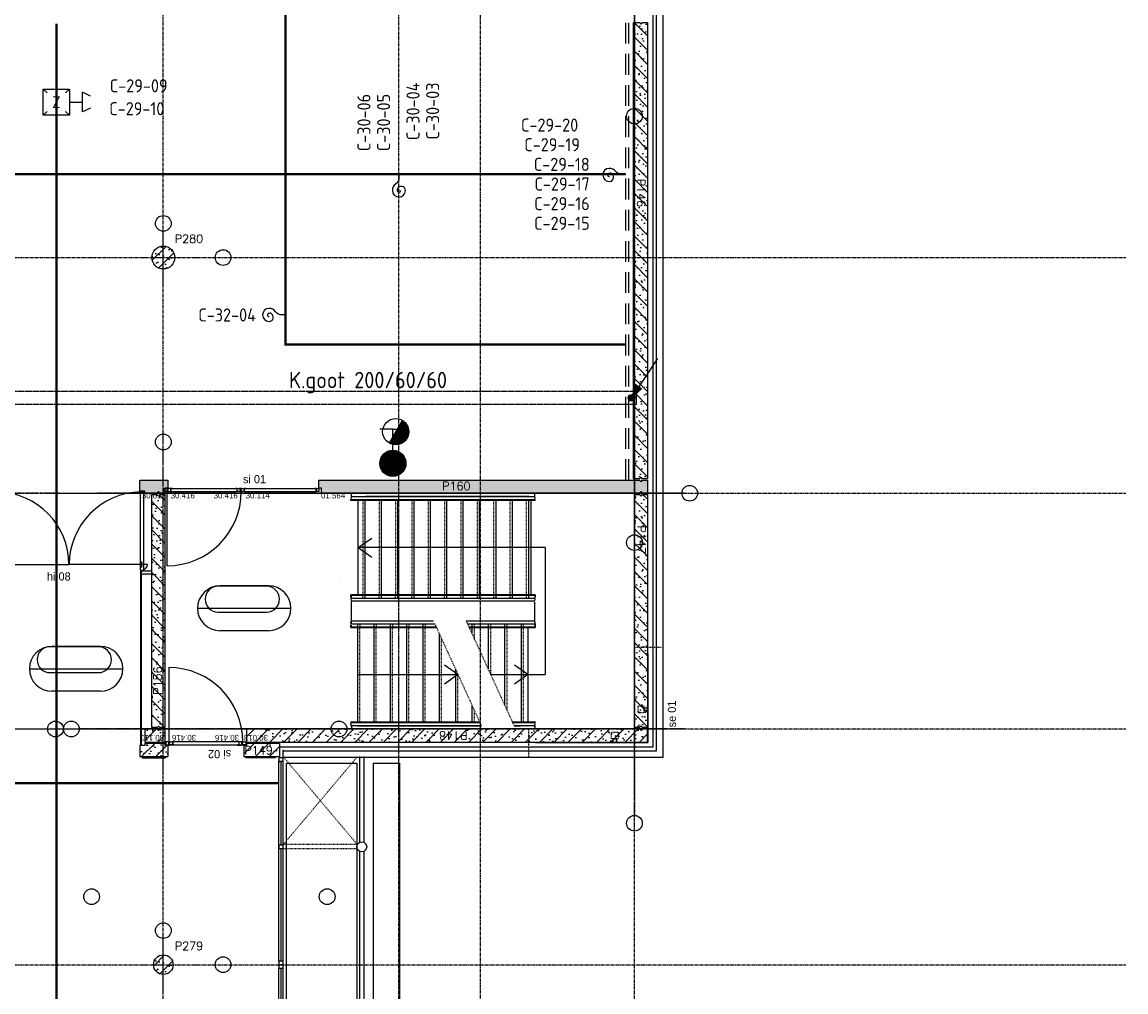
# Model space of a CAD drawing. Extents: x 0 to 1189, y 0 to 841.
# Tile 41 of 44: x 799 to 967, y 462 to 610. Entities that reach past the tile are written whole.
import ezdxf
from ezdxf.enums import TextEntityAlignment as Align

# ---------------------------------------------------------------- set-up
doc = ezdxf.new("R2010")
doc.units = 0
doc.header["$PDSIZE"] = 2
for name, pattern in [('AUSGEZOGEN', [0]), ('B0304', [6, 5, -0.5, 0, -0.5]), ('B0402', [9.375, 6.25, -3.125]), ('DASHDOT', [25.4, 12.7, -6.35, 0, -6.35]), ('E0001', [1, 1, 0]), ('E0003', [4.7625, 3.175, -1.5875]), ('HIDDEN', [0.375, 0.25, -0.125]), ('HIDDENX2', [0.75, 0.5, -0.25])]:
    doc.linetypes.add(name, pattern=pattern)
doc.layers.get('0').update_dxf_attribs({"linetype": 'CONTINUOUS'})
for name, color, linetype in [('AB$1A---_ATTRIB', 9, 'CONTINUOUS'), ('AL$1A---_ALGEMEEN', 9, 'CONTINUOUS'), ('AT$1A---_TEKSTK', 15, 'CONTINUOUS'), ('EL63----_LICHTINST', 2, 'CONTINUOUS'), ('EL65----_BEVEILIGING', 2, 'CONTINUOUS'), ('ET6130--_KANALISATIE', 7, 'CONTINUOUS'), ('GOTEN', 3, 'CONTINUOUS'), ('STRAMIEN', 1, 'CONTINUOUS'), ('VITELCODERING', 5, 'CONTINUOUS'), ('VITELDATA', 1, 'CONTINUOUS')]:
    doc.layers.add(name, color=color, linetype=linetype)
doc.styles.add('GBB_ISOP', font='b-gbp3.shx')
doc.styles.add('GBB_ISOT', font='b-gbt3.shx')
doc.styles.add('ROMANS', font='romans.shx', dxfattribs={"height": 300})
doc.styles.get("Standard").update_dxf_attribs({"font": 'ISO'})

# ---------------------------------------------------------------- blocks, each defined once
blk = doc.blocks.new('-STR-P2')
at = {"layer": 'AL$1A---_ALGEMEEN', "linetype": 'DASHDOT', "ltscale": 0.1}
for p, q in [((0, -401), (0, 401)), ((-401, 0), (793, 0))]:
    blk.add_line(p, q, dxfattribs=at)
at = {"layer": 'AL$1A---_ALGEMEEN', "linetype": 'Continuous', "ltscale": 2}
for centre in [(0, 521), (913, 0)]:
    blk.add_circle(centre, 120, dxfattribs=at)
blk.add_point((0, 0), dxfattribs=at)
blk = doc.blocks.new('01564')
at = {"layer": 'AL$1A---_ALGEMEEN', "color": 15, "linetype": 'AUSGEZOGEN'}
for p, q in [((0, 1.5), (0, 48.5)), ((1.5, 50), (38.5, 50)), ((1.5, 1.5), (1.5, 48.5)), ((1.5, 48.5), (38.5, 48.5)), ((40, 1.5), (1.5, 1.5)), ((58.5, 0), (1.5, 0)), ((38.5, 48.5), (38.5, 3)), ((40, 48.5), (40, 3)), ((40, 3), (58.5, 3)), ((58.5, 1.5), (40, 1.5))]:
    blk.add_line(p, q, dxfattribs=at)
for centre, start, end in [((1.5, 48.5), 90, 180), ((1.5, 1.5), 180, 270), ((38.5, 48.5), 0, 90), ((40, 3), 180, 270), ((58.5, 1.5), 0, 90), ((58.5, 1.5), 270, 0)]:
    blk.add_arc(centre, 1.5, start, end, dxfattribs=at)
blk = doc.blocks.new('30114')
at = {"layer": 'AL$1A---_ALGEMEEN', "color": 15, "linetype": 'AUSGEZOGEN'}
for p, q in [((-18.5, 3), (0, 3)), ((0, 1.5), (-18.5, 1.5)), ((0, 0), (-18.5, 0)), ((0, 21.22636), (0, 48.5)), ((0, 3), (0, 21.22636)), ((42, 1.5), (0, 1.5)), ((61.5, 0), (0, 0)), ((1.5, 50), (38.5, 50)), ((1.5, 21.22636), (1.5, 48.5)), ((1.5, 48.5), (38.5, 48.5)), ((1.5, 3), (1.5, 21.22636)), ((38.5, 48.5), (38.5, 43)), ((40, 48.5), (40, 43)), ((40, 43), (48.5, 43)), ((40, 41.5), (48.5, 41.5)), ((48.5, 8.5), (42, 8.5)), ((48.5, 7), (42, 7)), ((42, 3), (61.5, 3)), ((42, 1.5), (61.5, 1.5)), ((48.5, 41.5), (48.5, 21.22636)), ((48.5, 21.22636), (48.5, 8.5)), ((50, 41.5), (50, 21.22636)), ((50, 21.22636), (50, 8.5))]:
    blk.add_line(p, q, dxfattribs=at)
for centre, radius, start, end in [((-18.5, 1.5), 1.5, 90, 180), ((-18.5, 1.5), 1.5, 180, 270), ((1.5, 48.5), 1.5, 90, 180), ((0, 3), 1.5, 270, 0), ((38.5, 48.5), 1.5, 0, 90), ((40, 43), 1.5, 180, 270), ((42, 5), 3.5, 90, 180), ((42, 5), 3.5, 180, 270), ((42, 5), 2, 90, 180), ((42, 5), 2, 180, 270), ((48.5, 41.5), 1.5, 0, 90), ((48.5, 8.5), 1.5, 270, 0), ((61.5, 1.5), 1.5, 0, 90), ((61.5, 1.5), 1.5, 270, 0)]:
    blk.add_arc(centre, radius, start, end, dxfattribs=at)
blk = doc.blocks.new('30416')
at = {"layer": 'AL$1A---_ALGEMEEN', "color": 15, "linetype": 'AUSGEZOGEN'}
for p, q in [((-21.50002, 50), (9.86174, 50.00002)), ((-21.50002, 48.5), (-2.000015, 48.5)), ((-2.000015, 47), (-21.50002, 47)), ((-10, 31.0621), (-10, 41.5)), ((-10, 8.5), (-10, 31.0621)), ((-8.5, 43), (-2, 43)), ((-8.5, 41.5), (-2, 41.5)), ((-8.5, 31.0621), (-8.5, 41.5)), ((-8.5, 8.5), (-8.5, 31.0621)), ((0, 8.5), (-8.5, 8.5)), ((0, 7), (-8.5, 7)), ((-2.000015, 48.5), (9.86174, 48.5)), ((0, 1.5), (0, 7)), ((1.5, 1.5), (1.5, 7)), ((9.861786, 1.5), (1.5, 1.5)), ((9.861786, 0), (1.5, 0)), ((40, 1.500015), (9.861755, 1.5)), ((9.861786, 50), (38.5, 50.00002)), ((9.861786, 48.5), (38.5, 48.50002)), ((58.50002, 0.000015), (9.861786, 0)), ((38.5, 48.5), (38.5, 31.0621)), ((38.5, 31.06212), (38.5, 3.000015)), ((40, 48.5), (40, 31.0621)), ((40, 31.06212), (40, 3.000015)), ((40, 3.000015), (58.5, 3.000015)), ((58.50002, 1.500015), (40, 1.500015))]:
    blk.add_line(p, q, dxfattribs=at)
for centre, radius, start, end in [((-21.50002, 48.5), 1.5, 90, 180), ((-21.50002, 48.5), 1.5, 180, 270), ((-8.5, 41.5), 1.5, 90, 180), ((-8.5, 8.5), 1.5, 180, 270), ((-2.000015, 45), 3.5, 0, 90.00001), ((-2.000015, 45), 2, 0, 90.00001), ((-2.000015, 45), 3.5, 270, 0), ((-2.000015, 45), 2, 270, 0), ((0, 7), 1.5, 0, 90), ((1.5, 1.5), 1.5, 180, 270), ((38.5, 48.5), 1.5, 0, 90.00001), ((40, 3.000015), 1.5, 180, 270), ((58.50002, 1.500015), 1.5, 0, 90.00001), ((58.50002, 1.500015), 1.5, 270, 0)]:
    blk.add_arc(centre, radius, start, end, dxfattribs=at)
blk = doc.blocks.new('30013')
at = {"layer": 'AL$1A---_ALGEMEEN', "color": 15, "linetype": 'AUSGEZOGEN'}
for p, q in [((0, 48.5), (0, 20.92189)), ((0, 20.92189), (0, 1.5)), ((38.50001, 50), (1.500008, 50)), ((38.50001, 48.5), (1.500008, 48.5)), ((1.500008, 48.5), (1.500008, 20.92189)), ((1.500008, 20.92189), (1.500008, 1.5)), ((1.500008, 1.5), (42.00001, 1.5)), ((1.500008, 0), (61.50001, 0)), ((38.50001, 43), (38.50001, 48.5)), ((40.00001, 43), (40.00001, 48.5)), ((48.50001, 43), (40.00001, 43)), ((48.50001, 41.5), (40.00001, 41.5)), ((42.00001, 8.5), (48.50001, 8.5)), ((42.00001, 7), (48.50001, 7)), ((61.50001, 3), (42.00001, 3)), ((42.00001, 1.5), (61.50001, 1.5)), ((48.50001, 20.92189), (48.50001, 41.5)), ((48.50001, 8.5), (48.50001, 20.92189)), ((50.00001, 20.92189), (50.00001, 41.5)), ((50.00001, 8.5), (50.00001, 20.92189))]:
    blk.add_line(p, q, dxfattribs=at)
for centre, radius, start, end in [((1.500008, 1.5), 1.5, 180, 270), ((1.500015, 48.5), 1.5, 90, 180), ((38.49999, 48.5), 1.5, 0, 90), ((39.99999, 43), 1.5, 180, 270), ((41.99999, 5), 3.5, 90, 180), ((41.99999, 5), 3.5, 180, 270), ((41.99999, 5), 2, 90, 180), ((41.99999, 5), 2, 180, 270), ((48.49999, 41.5), 1.5, 0, 90), ((48.49999, 8.5), 1.5, 270, 0), ((61.50001, 1.5), 1.5, 0, 90), ((61.50001, 1.5), 1.5, 270, 0)]:
    blk.add_arc(centre, radius, start, end, dxfattribs=at)
blk = doc.blocks.new('-STR-H2')
at = {"layer": 'AL$1A---_ALGEMEEN', "linetype": 'DASHDOT', "ltscale": 0.5}
blk.add_line((-3600, 0), (-9880, 0), dxfattribs=at)
at = {"layer": 'AL$1A---_ALGEMEEN', "linetype": 'Continuous', "ltscale": 2}
blk.add_circle((-10000, 0), 120, dxfattribs=at)
for p in [(-8560, 0), (-4960, 0)]:
    blk.add_point(p, dxfattribs=at)
blk = doc.blocks.new('XREF_B-A3-II-114')
at = {"layer": 'AL$1A---_ALGEMEEN', "ltscale": 2}
h = blk.add_hatch(dxfattribs=at)
h.set_pattern_fill('PREFB', color=8, scale=8, angle=90, style=0)
h.set_pattern_definition([(135, (100473.26, 65796.29), (-108.6116, -108.6116), []), (107, (100473.26, 65796.29), (-127.7242, 41.26), [0, -130.56, -73.92, 0, -107.52]), (138, (100473.26, 65796.29), (-129.875, -29.465), [0, -129.28, 0, -131.84, 0, -106.24]), (161, (100473.26, 65796.29), (-107.6209, -76.6585), [0, -128, 0, -768, -105.28])])
h.paths.add_polyline_path([(100673, 72986), (100598, 72986), (100573, 72961), (100548, 72986), (100473, 72986), (100473, 69406), (100483, 69406), (100483, 69386), (100473, 69386), (100473, 66016), (100548, 66016), (100573, 66041), (100598, 66016), (100673, 66016)])
h = blk.add_hatch(dxfattribs=at)
h.set_pattern_fill('PREFB', color=8, scale=8, angle=180, style=0)
h.set_pattern_definition([(225, (93273.26, 69396.29), (108.61, -108.61), []), (197, (93273.26, 69396.29), (-41.26, -127.724), [0, -130.56, -73.92, 0, -107.52]), (228, (93273.26, 69396.29), (29.465, -129.875), [0, -129.28, 0, -131.84, 0, -106.24]), (251, (93273.26, 69396.29), (76.66, -107.62), [0, -128, 0, -768, -105.28])])
h.paths.add_polyline_path([(93448, 69396, 1), (93098, 69396, 1)])
h = blk.add_hatch(dxfattribs=at)
h.set_pattern_fill('PREFB', color=8, scale=8, angle=180, style=0)
h.set_pattern_definition([(225, (93273.26, 65796.29), (108.6116, -108.6116), []), (197, (93273.26, 65796.29), (-41.26, -127.7242), [0, -130.56, -73.92, 0, -107.52]), (228, (93273.26, 65796.29), (29.465, -129.875), [0, -129.28, 0, -131.84, 0, -106.24]), (251, (93273.26, 65796.29), (76.6585, -107.6209), [0, -128, 0, -768, -105.28])])
h.paths.add_polyline_path([(95643, 65997), (95643, 65877), (95686, 65877), (95686, 65796), (100548, 65796), (100573, 65821), (100598, 65796), (100673, 65796), (100673, 65996), (100598, 65996), (100573, 65971), (100548, 65996)])
h.paths.add_polyline_path([(93173, 65797), (93198, 65822), (93224, 65796), (93298, 65796), (93298, 65877), (93341, 65877), (93341, 65997), (92913, 65996), (92913, 65826), (92993, 65826), (92993, 65796)])
h = blk.add_hatch(dxfattribs=at)
h.set_pattern_fill('PREFB', color=8, scale=8, angle=270, style=0)
h.set_pattern_definition([(315, (93298.26, 62196.29), (108.6116, 108.6116), []), (287, (93298.26, 62196.29), (127.7242, -41.26), [0, -130.56, -73.92, 0, -107.52]), (318, (93298.26, 62196.29), (129.875, 29.465), [0, -129.28, 0, -131.84, 0, -106.24]), (341, (93298.26, 62196.29), (107.621, 76.6585), [0, -128, 0, -768, -105.28])])
h.paths.add_polyline_path([(93098, 62216), (93173, 62216), (93198, 62241), (93223, 62216), (93298, 62216), (93298, 65776), (93223, 65776), (93198, 65751), (93173, 65776), (93098, 65776)])
h = blk.add_hatch(dxfattribs=at)
h.set_pattern_fill('PREFB', color=8, scale=8, angle=90, style=0)
h.set_pattern_definition([(135, (100473.26, 62196.29), (-108.6116, -108.6116), []), (107, (100473.26, 62196.29), (-127.7242, 41.26), [0, -130.56, -73.92, 0, -107.52]), (138, (100473.26, 62196.29), (-129.875, -29.465), [0, -129.28, 0, -131.84, 0, -106.24]), (161, (100473.26, 62196.29), (-107.621, -76.6585), [0, -128, 0, -768, -105.28])])
h.paths.add_polyline_path([(100473, 62216), (100548, 62216), (100573, 62241), (100598, 62216), (100673, 62216), (100673, 65776), (100598, 65776), (100573, 65751), (100548, 65776), (100473, 65776)])
h = blk.add_hatch(dxfattribs=at)
h.set_pattern_fill('PREFB', color=8, scale=8, angle=360, style=0)
h.set_pattern_definition([(45, (93298.26, 62196.29), (-108.61, 108.61), []), (17, (93298.26, 62196.29), (41.26, 127.724), [0, -130.56, -73.92, 0, -107.52]), (48, (93298.26, 62196.29), (-29.465, 129.875), [0, -129.28, 0, -131.84, 0, -106.24]), (71, (93298.26, 62196.29), (-76.66, 107.62), [0, -128, 0, -768, -105.28])])
h.paths.add_polyline_path([(93298, 61996), (93298, 62196), (93223, 62196), (93198, 62171), (93173, 62196), (92993, 62196), (92993, 61996)])
at = {"layer": 'AL$1A---_ALGEMEEN'}
h = blk.add_hatch(dxfattribs=at)
h.set_pattern_fill('PREFB', color=8, scale=8, angle=360, style=0)
h.set_pattern_definition([(45, (93273.26, 62196.29), (-108.6116, 108.6116), []), (17, (93273.26, 62196.29), (41.26, 127.7242), [0, -130.56, -73.92, 0, -107.52]), (48, (93273.26, 62196.29), (-29.465, 129.875), [0, -129.28, 0, -131.84, 0, -106.24]), (71, (93273.26, 62196.29), (-76.6585, 107.6209), [0, -128, 0, -768, -105.28])])
h.paths.add_polyline_path([(94544, 61996), (100673, 61996), (100673, 62196), (100598, 62196), (100573, 62171), (100548, 62196), (94544, 62196)])
at = {"layer": 'AL$1A---_ALGEMEEN', "ltscale": 2}
h = blk.add_hatch(dxfattribs=at)
h.set_pattern_fill('PREFB', color=8, scale=8, angle=180, style=0)
h.set_pattern_definition([(225, (93273.26, 62196.29), (108.612, -108.612), []), (197, (93273.26, 62196.29), (-41.26, -127.724), [0, -130.56, -73.92, 0, -107.52]), (228, (93273.26, 62196.29), (29.465, -129.875), [0, -129.28, 0, -131.84, 0, -106.24]), (251, (93273.26, 62196.29), (76.6585, -107.621), [0, -128, 0, -768, -105.28])])
h.paths.add_polyline_path([(92993, 61976), (92993, 61946), (92913, 61946), (92913, 61776), (93341, 61776), (93341, 61946), (93298, 61946), (93298, 61976)])
h.paths.add_polyline_path([(94544, 61976), (94544, 61946), (94501, 61946), (94501, 61776), (95047, 61776), (95047, 61976)])
h = blk.add_hatch(dxfattribs=at)
h.set_pattern_fill('PREFB', color=8, scale=8, angle=180, style=0)
h.set_pattern_definition([(225, (93273.26, 58596.29), (108.61, -108.61), []), (197, (93273.26, 58596.29), (-41.26, -127.724), [0, -130.56, -73.92, 0, -107.52]), (228, (93273.26, 58596.29), (29.465, -129.875), [0, -129.28, 0, -131.84, 0, -106.24]), (251, (93273.26, 58596.29), (76.66, -107.62), [0, -128, 0, -768, -105.28])])
h.paths.add_polyline_path([(93423, 58596, 1), (93123, 58596, 1)])
at = {"layer": 'AL$1A---_ALGEMEEN', "color": 8, "linetype": 'DASHDOT', "ltscale": 0.5}
for p, q in [((100473, 77156), (100473, 71676)), ((100473, 73486), (100473, 65162)), ((93273, 61928), (93273, 66459)), ((91680, 65796), (86723, 65796)), ((91543, 65796), (101197, 65796)), ((85138, 62196), (91505, 62196)), ((91162, 62196), (95838, 62196)), ((100965, 62196), (91988, 62196))]:
    blk.add_line(p, q, dxfattribs=at)
at = {"layer": 'AL$1A---_ALGEMEEN', "color": 8, "ltscale": 2}
for p, q in [((100808, 61861), (100808, 76936)), ((100908, 77036), (100908, 61761)), ((100753, 76876), (100753, 61916)), ((93330, 64688), (93330, 65821)), ((93390, 65821), (94403, 65821)), ((93410, 65871), (94383, 65871)), ((94508, 65821), (95613, 65821)), ((94528, 65871), (95593, 65871)), ((100678, 63446), (100673, 63446)), ((100673, 63446), (100673, 63346)), ((100678, 63346), (100678, 63446)), ((100673, 63346), (100678, 63346)), ((100673, 63346), (100673, 61996)), ((100678, 63346), (100678, 61991)), ((93355, 63134), (93355, 62001)), ((94428, 62001), (93415, 62001)), ((94408, 61951), (93435, 61951)), ((100753, 61916), (95047, 61916)), ((98961, 61996), (100673, 61996)), ((98961, 61991), (100678, 61991)), ((95047, 61776), (95047, 61753)), ((95097, 61861), (100808, 61861)), ((95097, 61776), (95097, 61753)), ((100908, 61761), (95097, 61761)), ((95105, 61753), (95105, 61773)), ((95040, 61703), (95040, 61683)), ((95040, 58648), (95040, 61703)), ((95072, 60425), (95072, 61703)), ((95105, 58648), (95105, 61703)), ((96481, 61676), (96481, 44716)), ((96481, 61676), (96881, 61676)), ((96881, 61676), (96881, 44716)), ((95072, 58648), (95072, 60371)), ((95040, 55049), (95040, 58544)), ((95072, 56821), (95072, 58544)), ((95105, 55049), (95105, 58544))]:
    blk.add_line(p, q, dxfattribs=at)
at = {"layer": 'AL$1A---_ALGEMEEN', "color": 8}
for p, q in [((100463, 72986), (100453, 72976)), ((100453, 72976), (100453, 69416)), ((100473, 72986), (100463, 72986)), ((100463, 69406), (100453, 69416)), ((100463, 69386), (100453, 69376)), ((100453, 69376), (100453, 66026)), ((100473, 69406), (100463, 69406)), ((100473, 69386), (100463, 69386)), ((100463, 66016), (100453, 66026)), ((100463, 66016), (100473, 66016)), ((96148, 65746), (96148, 65796)), ((98948, 65746), (98948, 65796)), ((96138, 65686), (96138, 65705)), ((96357, 65686), (96138, 65686)), ((96163, 65746), (98933, 65746)), ((98933, 65696), (96163, 65696)), ((96251, 64246), (96251, 65686)), ((96357, 64206), (96357, 65686)), ((96607, 65746), (96367, 65746)), ((96607, 65696), (96367, 65696)), ((96607, 65686), (96367, 65686)), ((96607, 64206), (96607, 65686)), ((96857, 65746), (96617, 65746)), ((96857, 65696), (96617, 65696)), ((96857, 65686), (96617, 65686)), ((96857, 64206), (96857, 65686)), ((97107, 65746), (96867, 65746)), ((97107, 65696), (96867, 65696)), ((97107, 65686), (96867, 65686)), ((97107, 64206), (97107, 65686)), ((97357, 65746), (97117, 65746)), ((97357, 65696), (97117, 65696)), ((97357, 65686), (97117, 65686)), ((97357, 64206), (97357, 65686)), ((97607, 65746), (97367, 65746)), ((97607, 65696), (97367, 65696)), ((97607, 65686), (97367, 65686)), ((97607, 64206), (97607, 65686)), ((97857, 65746), (97617, 65746)), ((97857, 65696), (97617, 65696)), ((97857, 65686), (97617, 65686)), ((97857, 64206), (97857, 65686)), ((98107, 65746), (97867, 65746)), ((98107, 65696), (97867, 65696)), ((98107, 65686), (97867, 65686)), ((98107, 64206), (98107, 65686)), ((98357, 65746), (98117, 65746)), ((98357, 65696), (98117, 65696)), ((98357, 65686), (98117, 65686)), ((98357, 64206), (98357, 65686)), ((98607, 65746), (98367, 65746)), ((98607, 65696), (98367, 65696)), ((98607, 65686), (98367, 65686)), ((98607, 64206), (98607, 65686)), ((98857, 65746), (98617, 65746)), ((98857, 65696), (98617, 65696)), ((98857, 65686), (98617, 65686)), ((98857, 64206), (98857, 65686)), ((98857, 64206), (98857, 65686)), ((98958, 65686), (98867, 65686)), ((98896, 64246), (98896, 65686)), ((98958, 65686), (98958, 65709)), ((96251, 64966), (96458, 65112)), ((96251, 64966), (96458, 64820)), ((99107, 64966), (96251, 64966)), ((99107, 64966), (99107, 63026)), ((96138, 64206), (96138, 64246)), ((96357, 64246), (96138, 64246)), ((96148, 64206), (96148, 64236)), ((96357, 64236), (96148, 64236)), ((96148, 63806), (96148, 64139)), ((96163, 64196), (98933, 64196)), ((98933, 64146), (96163, 64146)), ((96607, 64246), (96367, 64246)), ((96607, 64236), (96367, 64236)), ((96857, 64246), (96617, 64246)), ((96857, 64236), (96617, 64236)), ((97107, 64246), (96867, 64246)), ((97107, 64236), (96867, 64236)), ((97357, 64246), (97117, 64246)), ((97357, 64236), (97117, 64236)), ((97607, 64246), (97367, 64246)), ((97607, 64236), (97367, 64236)), ((97857, 64246), (97617, 64246)), ((97857, 64236), (97617, 64236)), ((98107, 64246), (97867, 64246)), ((98107, 64236), (97867, 64236)), ((98357, 64246), (98117, 64246)), ((98357, 64236), (98117, 64236)), ((98607, 64246), (98367, 64246)), ((98607, 64236), (98367, 64236)), ((98857, 64246), (98617, 64246)), ((98857, 64236), (98617, 64236)), ((98958, 64246), (98867, 64246)), ((98948, 64236), (98867, 64236)), ((98948, 64236), (98948, 64206)), ((98948, 63852), (98948, 64132)), ((98958, 64246), (98958, 64206)), ((96138, 63806), (96148, 63806)), ((96138, 63746), (96138, 63786)), ((96148, 63756), (96148, 63786)), ((96239, 63786), (96239, 62306)), ((96239, 63786), (96239, 62306)), ((96489, 63786), (96489, 62306)), ((96739, 63786), (96739, 62306)), ((96989, 63786), (96989, 62306)), ((97239, 63786), (97239, 62306)), ((97901, 63846), (98933, 63846)), ((98933, 63796), (97924, 63796)), ((97989, 63786), (97989, 63654)), ((98239, 63786), (98239, 63108)), ((98489, 63786), (98489, 62562)), ((98739, 63786), (98739, 62306)), ((98948, 63786), (98948, 63756)), ((98958, 63806), (98958, 63746)), ((96138, 63746), (96229, 63746)), ((96148, 63756), (96229, 63756)), ((96239, 63756), (96479, 63756)), ((96239, 63746), (96479, 63746)), ((96489, 63756), (96729, 63756)), ((96489, 63746), (96729, 63746)), ((96739, 63756), (96979, 63756)), ((96739, 63746), (96979, 63746)), ((96989, 63756), (97229, 63756)), ((96989, 63746), (97229, 63746)), ((97239, 63756), (97442, 63756)), ((97239, 63746), (97447, 63746)), ((97489, 63654), (97489, 62306)), ((97942, 63756), (97979, 63756)), ((97947, 63746), (97979, 63746)), ((97989, 63756), (98229, 63756)), ((97989, 63746), (98229, 63746)), ((98239, 63756), (98479, 63756)), ((98239, 63746), (98479, 63746)), ((98489, 63756), (98729, 63756)), ((98489, 63746), (98729, 63746)), ((98739, 63756), (98948, 63756)), ((98739, 63746), (98958, 63746)), ((98845, 63746), (98845, 62306)), ((97776, 63026), (97569, 63172)), ((97739, 63108), (97739, 62306)), ((98845, 63026), (98638, 63172)), ((96239, 63026), (97776, 63026)), ((97776, 63026), (97569, 62880)), ((98276, 63026), (99107, 63026)), ((98845, 63026), (98638, 62880)), ((97989, 62562), (97989, 62306)), ((96138, 62306), (96138, 62282)), ((96138, 62306), (96229, 62306)), ((96138, 62246), (96148, 62246)), ((96148, 62246), (96148, 62196)), ((96239, 62306), (96479, 62306)), ((96239, 62296), (96479, 62296)), ((96239, 62246), (96479, 62246)), ((96489, 62306), (96729, 62306)), ((96489, 62296), (96729, 62296)), ((96489, 62246), (96729, 62246)), ((96739, 62306), (96979, 62306)), ((96739, 62296), (96979, 62296)), ((96739, 62246), (96979, 62246)), ((96989, 62306), (97229, 62306)), ((96989, 62296), (97229, 62296)), ((96989, 62246), (97229, 62246)), ((97239, 62306), (97479, 62306)), ((97239, 62296), (97479, 62296)), ((97239, 62246), (97479, 62246)), ((97489, 62306), (97729, 62306)), ((97489, 62296), (97729, 62296)), ((97489, 62246), (97729, 62246)), ((97739, 62306), (97979, 62306)), ((97739, 62296), (97979, 62296)), ((97739, 62246), (97979, 62246)), ((97989, 62306), (98106, 62306)), ((97989, 62296), (98110, 62296)), ((97989, 62246), (98133, 62246)), ((98606, 62306), (98729, 62306)), ((98610, 62296), (98729, 62296)), ((98610, 62296), (98933, 62296)), ((98633, 62246), (98729, 62246)), ((98933, 62246), (98633, 62246)), ((98739, 62306), (98958, 62306)), ((98948, 62246), (98948, 62196)), ((98958, 62306), (98958, 62293)), ((92933, 61776), (92953, 61756)), ((92953, 61756), (93301, 61756)), ((93321, 61776), (93301, 61756)), ((94521, 61776), (94541, 61756)), ((94977, 61756), (94541, 61756)), ((94997, 61776), (94977, 61756))]:
    blk.add_line(p, q, dxfattribs=at)
at = {"layer": 'AL$1A---_ALGEMEEN', "color": 8, "linetype": 'DASHDOT'}
for p, q in [((93273, 60722), (93273, 66694)), ((96873, 60722), (96873, 66694)), ((100473, 60722), (100473, 66694)), ((101240, 65796), (92251, 65796)), ((101240, 62196), (92251, 62196))]:
    blk.add_line(p, q, dxfattribs=at)
at = {"layer": 'AL$1A---_ALGEMEEN', "color": 8, "linetype": 'Continuous'}
for p, q in [((92913, 65996), (93341, 65997)), ((92913, 65826), (92913, 65996)), ((93341, 65997), (93341, 65877)), ((95643, 65997), (95643, 65877)), ((95643, 65997), (100548, 65996)), ((100548, 65996), (100573, 65971)), ((100573, 65971), (100598, 65996)), ((100598, 65996), (100673, 65996)), ((100673, 65996), (100673, 65796)), ((92993, 65826), (92913, 65826)), ((92993, 65796), (92993, 65826)), ((93173, 65797), (92993, 65796)), ((93198, 65822), (93173, 65797)), ((93223, 65797), (93198, 65822)), ((93298, 65797), (93223, 65797)), ((93298, 65877), (93298, 65797)), ((93298, 65877), (93341, 65877)), ((95643, 65877), (95686, 65877)), ((95686, 65877), (95686, 65797)), ((100673, 65796), (95686, 65797)), ((100573, 65821), (100548, 65796)), ((100598, 65796), (100573, 65821)), ((93098, 62216), (93098, 65776)), ((93098, 65776), (93173, 65776)), ((93173, 65776), (93198, 65751)), ((93198, 65751), (93223, 65776)), ((93223, 65776), (93298, 65776)), ((93298, 65776), (93298, 62216)), ((92993, 62196), (92993, 61996)), ((93173, 62196), (92993, 62196)), ((93173, 62216), (93098, 62216)), ((93173, 62216), (93198, 62241)), ((93173, 62196), (93198, 62171)), ((93198, 62241), (93223, 62216)), ((93198, 62171), (93223, 62196)), ((93298, 62216), (93223, 62216)), ((93298, 62196), (93223, 62196)), ((93298, 62196), (93298, 61996)), ((94544, 62196), (94544, 61996)), ((100548, 62196), (94544, 62196)), ((100573, 62171), (100548, 62196)), ((100598, 62196), (100573, 62171)), ((100673, 62196), (100598, 62196)), ((100673, 61996), (100673, 62196)), ((92913, 61946), (92913, 61776)), ((92993, 61946), (92913, 61946)), ((92993, 61996), (93298, 61996)), ((93298, 61976), (92993, 61976)), ((92993, 61976), (92993, 61946)), ((93298, 61976), (93298, 61946)), ((93341, 61946), (93298, 61946)), ((93341, 61946), (93341, 61776)), ((94544, 61946), (94501, 61946)), ((94501, 61946), (94501, 61776)), ((94544, 61996), (100673, 61996)), ((95047, 61976), (94544, 61976)), ((94544, 61976), (94544, 61946)), ((95047, 61976), (95047, 61776)), ((92913, 61776), (93341, 61776)), ((94501, 61776), (95047, 61776))]:
    blk.add_line(p, q, dxfattribs=at)
at = {"layer": 'AL$1A---_ALGEMEEN', "color": 8, "linetype": 'B0402', "ltscale": 0.1}
for p, q in [((96320, 65686), (96320, 64246)), ((96570, 65686), (96570, 64246)), ((96820, 65686), (96820, 64246)), ((97070, 65686), (97070, 64246)), ((97320, 65686), (97320, 64246)), ((97570, 65686), (97570, 64246)), ((97820, 65686), (97820, 64246)), ((98070, 65686), (98070, 64246)), ((98320, 65686), (98320, 64246)), ((98570, 65686), (98570, 64246)), ((98820, 65686), (98820, 64246)), ((96276, 62306), (96276, 63746)), ((96526, 62306), (96526, 63746)), ((96776, 62306), (96776, 63746)), ((97026, 62306), (97026, 63746)), ((97276, 62306), (97276, 63746)), ((98026, 63573), (98026, 63746)), ((98276, 63026), (98276, 63746)), ((98526, 62480), (98526, 63746)), ((98776, 62306), (98776, 63746)), ((97526, 62306), (97526, 63573)), ((97776, 62306), (97776, 63026)), ((98026, 62306), (98026, 62480))]:
    blk.add_line(p, q, dxfattribs=at)
at = {"layer": 'AL$1A---_ALGEMEEN', "color": 8, "linetype": 'Continuous', "ltscale": 2}
for p, q in [((90637, 64706), (91831, 64706)), ((93029, 64706), (91835, 64706)), ((92923, 64613), (93098, 64613)), ((92923, 64613), (92923, 61956)), ((92941, 61956), (92941, 64613)), ((92946, 64662), (92946, 64756)), ((92941, 64567), (93098, 64567)), ((96272, 61776), (96272, 60463)), ((96339, 61776), (96339, 60463)), ((96272, 60329), (96272, 56863)), ((96339, 60329), (96339, 56863))]:
    blk.add_line(p, q, dxfattribs=at)
at = {"layer": 'AL$1A---_ALGEMEEN', "color": 8, "linetype": 'ByBlock'}
for p, q in [((94849, 64376), (94111, 64376)), ((94880, 64382), (94139, 64382)), ((93796, 64039), (95223, 64039)), ((94851, 63977), (94111, 63977)), ((94880, 63695), (94139, 63695)), ((92281, 63452), (91542, 63452)), ((92311, 63458), (91571, 63458)), ((91228, 63115), (92654, 63115)), ((92283, 63053), (91542, 63053)), ((92311, 62772), (91571, 62772))]:
    blk.add_line(p, q, dxfattribs=at)
at = {"layer": 'AL$1A---_ALGEMEEN', "color": 8, "linetype": 'B0402', "ltscale": 0.05}
for p, q in [((96322, 64206), (96322, 64246)), ((96572, 64206), (96572, 64246)), ((96822, 64206), (96822, 64246)), ((97072, 64206), (97072, 64246)), ((97322, 64206), (97322, 64246)), ((97572, 64206), (97572, 64246)), ((97822, 64206), (97822, 64246)), ((98072, 64206), (98072, 64246)), ((98322, 64206), (98322, 64246)), ((98572, 64206), (98572, 64246)), ((98822, 64206), (98822, 64246)), ((96274, 63786), (96274, 63746)), ((96524, 63786), (96524, 63746)), ((96774, 63786), (96774, 63746)), ((97024, 63786), (97024, 63746)), ((97274, 63786), (97274, 63746)), ((98024, 63786), (98024, 63746)), ((98274, 63786), (98274, 63746)), ((98524, 63786), (98524, 63746)), ((98774, 63786), (98774, 63746))]:
    blk.add_line(p, q, dxfattribs=at)
at = {"layer": 'AL$1A---_ALGEMEEN', "color": 8, "linetype": 'B0402'}
for p, q in [((97419, 63806), (98133, 62246)), ((97901, 63846), (98633, 62246))]:
    blk.add_line(p, q, dxfattribs=at)
at = {"layer": 'AL$1A---_ALGEMEEN', "color": 8, "linetype": 'HIDDENX2'}
for p, q in [((100473, 63446), (100893, 63446)), ((98861, 61776), (98861, 62196))]:
    blk.add_line(p, q, dxfattribs=at)
at = {"layer": 'AL$1A---_ALGEMEEN', "color": 8, "linetype": 'HIDDENX2', "ltscale": 2}
for p, q in [((95105, 60430), (96239, 61774)), ((96239, 60430), (95105, 61774)), ((96239, 60430), (95105, 60430)), ((96239, 60363), (95105, 60363))]:
    blk.add_line(p, q, dxfattribs=at)
at = {"layer": 'AL$1A---_ALGEMEEN', "color": 8, "linetype": 'Continuous'}
for points in [[(100473, 69406), (100473, 72986), (100548, 72986), (100573, 72961), (100598, 72986), (100673, 72986), (100673, 66016)], [(100473, 69406), (100483, 69406), (100483, 69386), (100473, 69386)], [(100673, 66016), (100598, 66016), (100573, 66041), (100548, 66016), (100473, 66016), (100473, 69386)]]:
    blk.add_lwpolyline(points, dxfattribs=at)
at = {"layer": 'AL$1A---_ALGEMEEN', "color": 8, "linetype": 'Continuous', "ltscale": 2}
blk.add_lwpolyline([(92924, 64626), (92924, 65816), (92969, 65816), (92969, 64626)], dxfattribs=at)
at = {"layer": 'AL$1A---_ALGEMEEN', "color": 8, "linetype": 'Continuous'}
blk.add_lwpolyline([(100673, 62216), (100598, 62216), (100573, 62241), (100548, 62216), (100473, 62216), (100473, 65776), (100548, 65776), (100573, 65751), (100598, 65776), (100673, 65776)], close=True, dxfattribs=at)
at = {"layer": 'AL$1A---_ALGEMEEN', "color": 8}
for points in [[(95979, 64417), (95979, 64417), (95979, 64417), (95979, 64417), (95979, 64417), (95979, 64417), (95979, 64417)], [(99117, 63326), (99117, 63326), (99117, 63326), (99117, 63326), (99117, 63326), (99117, 63326), (99117, 63326)]]:
    blk.add_lwpolyline(points, dxfattribs=at)
for points in [[(97424, 63796), (96163, 63796, -1), (96163, 63846), (97401, 63846)], [(98133, 62246), (96163, 62246, -1), (96163, 62296), (98110, 62296)]]:
    blk.add_lwpolyline(points, format="xyb", dxfattribs=at)
at = {"layer": 'AL$1A---_ALGEMEEN', "color": 8, "linetype": 'HIDDEN', "ltscale": 0.1}
for points in [[(100623, 62446), (100623, 62546), (100523, 62546), (100523, 62446), (100623, 62446)], [(100123, 62046), (100123, 62146), (100223, 62146), (100223, 62046), (100123, 62046)]]:
    blk.add_lwpolyline(points, dxfattribs=at)
at = {"layer": 'AL$1A---_ALGEMEEN', "color": 8, "ltscale": 2}
for points in [[(100623, 62471), (100623, 62521), (100673, 62521), (100673, 62471), (100623, 62471)], [(100673, 62446), (100673, 62546), (100678, 62546), (100678, 62446), (100673, 62446)], [(98861, 61991), (98861, 61996), (98961, 61996), (98961, 61991), (98861, 61991)], [(100123, 61991), (100123, 61996), (100223, 61996), (100223, 61991), (100123, 61991)], [(100148, 61996), (100148, 62046), (100198, 62046), (100198, 61996)], [(95097, 61876), (95097, 61776)]]:
    blk.add_lwpolyline(points, dxfattribs=at)
for points in [[(95040, 61703), (95105, 61703), (95105, 61753), (95040, 61753)], [(95155, 61676), (96231, 61676), (96231, 44716), (95155, 44716)], [(95040, 60371), (95105, 60371), (95105, 60421), (95040, 60421)], [(95040, 58598), (95105, 58598), (95105, 58648), (95040, 58648)], [(95040, 58544), (95105, 58544), (95105, 58594), (95040, 58594)]]:
    blk.add_lwpolyline(points, close=True, dxfattribs=at)
at = {"layer": 'AL$1A---_ALGEMEEN', "color": 8, "linetype": 'Continuous', "ltscale": 2}
for centre in [(100473, 71556), (93273, 66579), (101317, 65796), (100473, 65042), (91625, 62196), (91868, 62196), (95958, 62196), (92177, 59635), (95777, 59635)]:
    blk.add_circle(centre, 120, dxfattribs=at)
at = {"layer": 'AL$1A---_ALGEMEEN', "color": 8, "ltscale": 2}
for centre, radius in [((93273, 69396), 175), ((96306, 60396), 75), ((93273, 58596), 150)]:
    blk.add_circle(centre, radius, dxfattribs=at)
at = {"layer": 'AL$1A---_ALGEMEEN', "color": 8, "linetype": 'Continuous'}
for centre, radius in [((93273, 69396), 175), ((93273, 58596), 150)]:
    blk.add_circle(centre, radius, dxfattribs=at)
at = {"layer": 'AL$1A---_ALGEMEEN', "color": 8, "linetype": 'Continuous', "ltscale": 2}
for centre, radius, start, end in [((90720, 64706), 1111, 0, 88.8393), ((92946, 64706), 1111, 91.1607, 180), ((92946, 64706), 83, 254.2712, 285.7288), ((92946, 64706), 83, 285.7288, 0)]:
    blk.add_arc(centre, radius, start, end, dxfattribs=at)
at = {"layer": 'AL$1A---_ALGEMEEN', "color": 8, "ltscale": 2}
for centre, start, end in [((93330, 65821), 270, 0), ((93355, 62001), 0, 90)]:
    blk.add_arc(centre, 1133, start, end, dxfattribs=at)
at = {"layer": 'AL$1A---_ALGEMEEN', "color": 8}
for centre, start, end in [((96163, 65721), 90, 270), ((98933, 65721), 270, 90), ((96163, 64171), 90, 270), ((98933, 64171), 270, 90), ((98933, 63821), 270, 90), ((98933, 62271), 270, 90)]:
    blk.add_arc(centre, 25, start, end, dxfattribs=at)
at = {"layer": 'AL$1A---_ALGEMEEN', "color": 8, "linetype": 'ByBlock'}
for centre, radius, start, end in [((94139, 64039), 343, 90, 270), ((94111, 64178), 198, 90, 270), ((94849, 64178), 198, 270, 90), ((94880, 64039), 343, 270, 90), ((91571, 63115), 343, 90, 270), ((91542, 63255), 198, 90, 270), ((92281, 63255), 198, 270, 90), ((92311, 63115), 343, 270, 90)]:
    blk.add_arc(centre, radius, start, end, dxfattribs=at)
at = {"layer": 'AL$1A---_ALGEMEEN', "color": 8, "linetype": 'Continuous', "ltscale": 2}
for p in [(100473, 69396), (93273, 65796), (93298, 65797), (96873, 65796), (100473, 65796), (100473, 65796), (93273, 62196), (93273, 62196), (93273, 62196), (96873, 62196), (100473, 62196)]:
    blk.add_point(p, dxfattribs=at)
at = {"layer": 'STRAMIEN', "color": 8, "linetype": 'B0304', "ltscale": 10}
for p, q in [((93273, 24869), (93273, 85496)), ((96873, 24869), (96873, 85506)), ((98113, 85496), (98113, 24869)), ((100473, 24869), (100473, 85506)), ((21073, 69396), (107983, 69396)), ((21073, 65796), (107983, 65796)), ((21073, 62196), (107983, 62196)), ((21073, 58596), (107983, 58596))]:
    blk.add_line(p, q, dxfattribs=at)
at = {"layer": 'AL$1A---_ALGEMEEN', "color": 8, "linetype": 'DASHDOT', "ltscale": 0.5}
for p in [(93273, 69396), (93273, 58596)]:
    blk.add_blockref('-STR-P2', p, dxfattribs=at)
at = {"layer": 'AL$1A---_ALGEMEEN', "color": 8, "rotation": 89.99999999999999}
blk.add_blockref('-STR-H2', (100473, 70756), dxfattribs=at)
at = {"layer": 'AL$1A---_ALGEMEEN', "color": 8, "ltscale": 2, "xscale": -1, "rotation": 180}
for name, p in [('30013', (93283, 65871)), ('30416', (93351, 65871))]:
    blk.add_blockref(name, p, dxfattribs=at)
at = {"layer": 'AL$1A---_ALGEMEEN', "color": 8, "ltscale": 2, "rotation": 180}
for name, p in [('30416', (94441, 65871)), ('30114', (94509, 65871)), ('01564', (95651, 65871))]:
    blk.add_blockref(name, p, dxfattribs=at)
at = {"layer": 'AL$1A---_ALGEMEEN', "color": 8, "ltscale": 2}
for name, p in [('30013', (93308, 61951)), ('30416', (93376, 61951))]:
    blk.add_blockref(name, p, dxfattribs=at)
at = {"layer": 'AL$1A---_ALGEMEEN', "color": 8, "ltscale": 2, "xscale": -1}
for name, p in [('30416', (94466, 61951)), ('30013', (94534, 61951))]:
    blk.add_blockref(name, p, dxfattribs=at)
at = {"layer": 'AB$1A---_ATTRIB', "color": 8, "linetype": 'Continuous', "style": 'ROMANS'}
for tag, p, height in [('RUIMTENUMMER', (87442, 75784), 200), ('PEILMAAT', (87388, 75527), 150), ('RUIMTENUMMER', (26337, 75275), 200), ('PEILMAAT', (26282, 75018), 150), ('RUIMTENUMMER', (28654, 73979), 200), ('PEILMAAT', (28600, 73722), 150), ('RUIMTENUMMER', (26337, 72872), 200), ('PEILMAAT', (26282, 72614), 150), ('RUIMTENUMMER', (87442, 71085), 200), ('PEILMAAT', (87388, 70827), 150), ('RUIMTENUMMER', (26601, 70494), 200), ('RUIMTENUMMER', (44704, 70494), 200), ('RUIMTENUMMER', (63062, 70494), 200), ('PEILMAAT', (26547, 70236), 150), ('PEILMAAT', (44650, 70236), 150), ('PEILMAAT', (63008, 70236), 150), ('RUIMTENUMMER', (25709, 68386), 200), ('PEILMAAT', (25654, 68128), 150), ('RUIMTENUMMER', (87442, 66868), 200), ('PEILMAAT', (87388, 66611), 150), ('RUIMTENUMMER', (86686, 65335), 200), ('RUIMTENUMMER', (28777, 65054), 200), ('RUIMTENUMMER', (78665, 65032), 200), ('PEILMAAT', (86631, 65078), 150), ('PEILMAAT', (28722, 64796), 150), ('PEILMAAT', (78611, 64774), 150), ('RUIMTENUMMER', (94007, 64082), 200), ('RUIMTENUMMER', (76130, 63992), 200), ('RUIMTENUMMER', (81543, 63992), 200), ('RUIMTENUMMER', (84341, 63737), 200), ('RUIMTENUMMER', (87793, 63737), 200), ('PEILMAAT', (93953, 63824), 150), ('PEILMAAT', (76076, 63734), 150), ('PEILMAAT', (81488, 63734), 150), ('PEILMAAT', (84286, 63479), 150), ('PEILMAAT', (87738, 63479), 150), ('RUIMTENUMMER', (28777, 63059), 200), ('RUIMTENUMMER', (78665, 63062), 200), ('RUIMTENUMMER', (91439, 63158), 200), ('PEILMAAT', (28722, 62801), 150), ('PEILMAAT', (78611, 62805), 150), ('PEILMAAT', (91385, 62901), 150), ('RUIMTENUMMER', (84600, 60368), 200), ('PEILMAAT', (84546, 60111), 150), ('RUIMTENUMMER', (76130, 53241), 200), ('RUIMTENUMMER', (84607, 53241), 200), ('RUIMTENUMMER', (30604, 53028), 200), ('RUIMTENUMMER', (54379, 53028), 200), ('PEILMAAT', (76076, 52984), 150), ('PEILMAAT', (84553, 52984), 150), ('PEILMAAT', (30550, 52771), 150), ('PEILMAAT', (54325, 52771), 150), ('RUIMTENUMMER', (93702, 49263), 200), ('PEILMAAT', (93647, 49005), 150), ('RUIMTENUMMER', (84528, 46579), 200), ('PEILMAAT', (84474, 46322), 150), ('RUIMTENUMMER', (78360, 43177), 200), ('RUIMTENUMMER', (81571, 43181), 200), ('RUIMTENUMMER', (26316, 42849), 200), ('PEILMAAT', (78306, 42920), 150), ('PEILMAAT', (81517, 42924), 150), ('PEILMAAT', (26262, 42592), 150), ('RUIMTENUMMER', (28812, 41377), 200), ('PEILMAAT', (28757, 41119), 150), ('RUIMTENUMMER', (26316, 40511), 200), ('PEILMAAT', (26262, 40253), 150), ('RUIMTENUMMER', (84742, 39845), 200), ('PEILMAAT', (84687, 39588), 150), ('RUIMTENUMMER', (76067, 38649), 200), ('PEILMAAT', (76012, 38391), 150), ('RUIMTENUMMER', (26547, 38136), 200), ('RUIMTENUMMER', (79485, 38210), 200), ('RUIMTENUMMER', (81709, 38210), 200), ('PEILMAAT', (26493, 37878), 150), ('PEILMAAT', (79430, 37952), 150), ('PEILMAAT', (81654, 37952), 150), ('RUIMTENUMMER', (44826, 37734), 200), ('RUIMTENUMMER', (62880, 37734), 200), ('PEILMAAT', (44772, 37477), 150), ('PEILMAAT', (62825, 37477), 150), ('RUIMTENUMMER', (25342, 36256), 200), ('RUIMTENUMMER', (80669, 36367), 200), ('PEILMAAT', (25288, 35999), 150), ('PEILMAAT', (80614, 36109), 150), ('RUIMTENUMMER', (91184, 35271), 200), ('RUIMTENUMMER', (98529, 35271), 200), ('PEILMAAT', (91129, 35013), 150), ('PEILMAAT', (98475, 35013), 150), ('RUIMTENUMMER', (28777, 32678), 200), ('RUIMTENUMMER', (80669, 32690), 200), ('PEILMAAT', (28723, 32420), 150), ('PEILMAAT', (80614, 32433), 150), ('RUIMTENUMMER', (28777, 30449), 200), ('PEILMAAT', (28723, 30192), 150), ('RUIMTENUMMER', (81104, 27867), 200), ('RUIMTENUMMER', (83871, 27864), 200), ('PEILMAAT', (81049, 27610), 150), ('PEILMAAT', (83817, 27607), 150)]:
    blk.add_attdef(tag, p, '', height=height, dxfattribs=at)
for tag, p, height in [('RUIMTENUMMER', (25294, 72567), 200), ('PEILMAAT', (25552, 72512), 150), ('RUIMTENUMMER', (25280, 40147), 200), ('PEILMAAT', (25537, 40093), 150)]:
    blk.add_attdef(tag, p, '', height=height, rotation=90, dxfattribs=at)
at = {"layer": 'AT$1A---_TEKSTK', "color": 8, "ltscale": 2}
for s, height, rotation, style, p in [('P146', 125, 270, 'ROMANS', (100513, 70599)), ('P147', 125, 270, 'ROMANS', (100517, 65303)), ('P156', 125, 90, 'ROMANS', (93250, 62717)), ('se 01', 125, 90, 'GBB_ISOT', (101107, 62221)), ('30.113', 90, 180, 'GBB_ISOP', (93285, 62106)), ('30.416', 90, 180, 'GBB_ISOP', (93774, 62106)), ('30.416', 90, 180, 'GBB_ISOP', (94431, 62106)), ('30.013', 90, 180, 'GBB_ISOP', (94872, 62106)), ('P148', 125, 180, 'ROMANS', (97920, 62158)), ('si 02', 125, 180, 'GBB_ISOT', (94309, 61874))]:
    blk.add_text(s, height=height, rotation=rotation, dxfattribs=dict(at, style=style)).set_placement(p)
for s, height, style, p in [('P280', 125, 'ROMANS', (93448, 69620)), ('si 01', 125, 'GBB_ISOT', (94490, 65949)), ('P160', 125, 'ROMANS', (97534, 65844)), ('30.013', 90, 'GBB_ISOP', (92945, 65717)), ('30.416', 90, 'GBB_ISOP', (93386, 65717)), ('30.416', 90, 'GBB_ISOP', (94043, 65717)), ('30.114', 90, 'GBB_ISOP', (94532, 65717)), ('01.564', 90, 'GBB_ISOP', (95684, 65717)), ('P149', 125, 'ROMANS', (94512, 61808)), ('P279', 125, 'ROMANS', (93448, 58820))]:
    blk.add_text(s, height=height, dxfattribs=dict(at, style=style)).set_placement(p)
at = {"layer": 'AT$1A---_TEKSTK', "color": 8, "linetype": 'Continuous', "ltscale": 2, "style": 'GBB_ISOT'}
blk.add_text('hi 08', height=125, dxfattribs=at).set_placement((91495, 64463))
blk = doc.blocks.new('ESK1202A')
at = {"color": 0, "linetype": 'Continuous'}
blk.add_line((4, 6), (0, 0), dxfattribs=at)
at = {"color": 0}
for points in [[(0, 0), (1.53, 1.39), (0.69, 1.94), (0, 0)], [(1.11, 1.66), (1.11, 1.66)]]:
    blk.add_lwpolyline(points, dxfattribs=at)
for points in [[(0.23, 0.34), (1.36, 1.37), (0.74, 1.79)], [(0.46, 0.69), (1.2, 1.36), (0.8, 1.63)], [(0.69, 1.03), (1.04, 1.35), (0.85, 1.48)]]:
    blk.add_lwpolyline(points, close=True, dxfattribs=at)
for radius in [0.5, 0.4, 0.3, 0.2, 0.1]:
    blk.add_circle((0, 0), radius, dxfattribs=at)
at = {"flags": 1}
blk.add_attdef('LD', (4, 0), '', height=1.8, dxfattribs=at)
blk = doc.blocks.new('*X2321')
at = {"color": 0}
for p, q in [((68.09, 175.6), (71.91, 175.6)), ((68.17, 175.8), (71.83, 175.8)), ((68.27, 176), (71.73, 176)), ((68.4, 176.2), (71.6, 176.2)), ((68.57, 176.4), (71.43, 176.4)), ((68.8, 176.6), (71.2, 176.6)), ((69.13, 176.8), (70.87, 176.8)), ((68, 175), (72, 175)), ((68.01, 175.2), (71.99, 175.2)), ((68.01, 174.8), (71.99, 174.8)), ((68.04, 175.4), (71.96, 175.4)), ((68.04, 174.6), (71.96, 174.6)), ((68.09, 174.4), (71.91, 174.4)), ((68.17, 174.2), (71.83, 174.2)), ((68.27, 174), (71.73, 174)), ((68.4, 173.8), (71.6, 173.8)), ((68.57, 173.6), (71.43, 173.6)), ((68.8, 173.4), (71.2, 173.4)), ((69.13, 173.2), (70.87, 173.2))]:
    blk.add_line(p, q, dxfattribs=at)
blk = doc.blocks.new('ESDHMA')
for p, q in [((0, -2), (0, -5.22)), ((0, -5.22), (-2, -5.22)), ((0, -5.22), (2, -5.22))]:
    blk.add_line(p, q)
blk.add_circle((0, 0), 2)
blk.add_blockref('*X2321', (-70, -175))
blk.add_attdef('GROEPSNUMMER', (-1.15, -8.57), '', height=2.5)
blk = doc.blocks.new('ESDRM')
blk.add_line((1, 1.73), (-1, -1.73))
at = {"color": 0}
for p, q in [((0, 0), (2, 0)), ((0.12, 0.2), (1.99, 0.2)), ((0.23, 0.4), (1.96, 0.4)), ((0.35, 0.6), (1.91, 0.6)), ((0.46, 0.8), (1.83, 0.8)), ((0.58, 1), (1.73, 1)), ((0.69, 1.2), (1.6, 1.2)), ((0.81, 1.4), (1.43, 1.4)), ((0.92, 1.6), (1.2, 1.6)), ((-0.92, -1.6), (1.2, -1.6)), ((-0.81, -1.4), (1.43, -1.4)), ((-0.69, -1.2), (1.6, -1.2)), ((-0.58, -1), (1.73, -1)), ((-0.46, -0.8), (1.83, -0.8)), ((-0.35, -0.6), (1.91, -0.6)), ((-0.23, -0.4), (1.96, -0.4)), ((-0.12, -0.2), (1.99, -0.2)), ((-0.87, -1.8), (0.87, -1.8))]:
    blk.add_line(p, q, dxfattribs=at)
blk.add_circle((0, 0), 2)
blk.add_attdef('GROEPSNUMMER', (3.22, -1.28), '', height=2.5)
blk = doc.blocks.new('DAT029')
blk.add_lwpolyline([(0, 0), (0.5, 0, -0.236068), (1.5, -0.5, 0.236068), (2.5, -1, 1), (2.5, 1, 0.819804), (2.25, -0.25, 0.457677), (2.75, 0, 0.568657), (2.5, 0.25, 3.072989)], format="xyb")
blk = doc.blocks.new('DAT030')
for p, q in [((-2, 2), (-1.41, 1.41)), ((-2, -2), (-2, 2)), ((-2, 2), (2, 2)), ((2, 2), (1.41, 1.41)), ((2, 2), (2, -2)), ((-1.41, -1.41), (-2, -2)), ((1.41, -1.41), (2, -2)), ((2, -2), (-2, -2))]:
    blk.add_line(p, q)
at = {"color": 4}
blk.add_attdef('NR', text='', height=1.8, dxfattribs=at).set_placement((0, 0), align=Align.MIDDLE)
blk = doc.blocks.new('$DAT003')
for p, q in [((0, 0), (2, 0)), ((3.2, 0.9), (2, 1.5)), ((2, -1.5), (2, 1.5)), ((3.2, -0.9), (2, -1.5))]:
    blk.add_line(p, q)

msp = doc.modelspace()

# ---------------------------------------------------------------- linework, layer by layer
at = {"layer": 'GOTEN', "linetype": 'E0003'}
for p, q in [((891, 539.78), (891, 644.47)), ((891.5, 539.78), (891.5, 644.97))]:
    msp.add_line(p, q, dxfattribs=at)
at = {"layer": 'GOTEN', "linetype": 'E0001'}
for p, q in [((892.65, 553.33), (645.02, 553.33)), ((892.65, 551.33), (892.65, 553.33)), ((892.65, 551.33), (696.33, 551.33))]:
    msp.add_line(p, q, dxfattribs=at)
at = {"layer": 'GOTEN', "linetype": 'DASHDOT', "const_width": 0.35}
for points in [[(891, 626.5), (839, 626.5), (839, 560.5), (891, 560.5)], [(804, 609.5), (804, 145.5)], [(643, 586.5), (891, 586.5)], [(675, 493.5), (838, 493.5)]]:
    msp.add_lwpolyline(points, dxfattribs=at)

# ---------------------------------------------------------------- block references
at = {"xscale": 0.01, "yscale": 0.01, "zscale": 0.01}
msp.add_blockref('XREF_B-A3-II-114', (-112.39, -120.19), dxfattribs=at)
at = {"layer": 'EL63----_LICHTINST', "linetype": 'E0001'}
msp.add_blockref('ESK1202A', (891.88, 552.34), dxfattribs=at)
at = {"layer": 'EL65----_BEVEILIGING', "linetype": 'E0001'}
msp.add_blockref('ESDRM', (855.86, 547.17), dxfattribs=at)
at = {"layer": 'EL65----_BEVEILIGING', "linetype": 'E0001', "rotation": 180}
msp.add_blockref('ESDHMA', (855.42, 542.33), dxfattribs=at)
at = {"layer": 'VITELDATA'}
msp.add_blockref('DAT030', (804, 597.5), dxfattribs=at).add_auto_attribs({'NR': 'Z'})
msp.add_blockref('$DAT003', (806, 597.5), dxfattribs=at)
for p, rotation in [((891, 586.5), 182.5565472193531), ((856.34, 586.5), 270.0000000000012), ((839, 565), 180)]:
    msp.add_blockref('DAT029', p, dxfattribs=dict(at, rotation=rotation))

# ---------------------------------------------------------------- texts
at = {"layer": 'ET6130--_KANALISATIE', "color": 2, "linetype": 'E0001'}
msp.add_text('K.goot 200/60/60', height=2.5, dxfattribs=at).set_placement((839.54, 553.81))
at = {"layer": 'VITELCODERING'}
for s, p in [('C-29-09', (821, 599)), ('C-29-10', (820.5, 595.5)), ('C-29-18', (885.5, 587)), ('C-29-17', (885.5, 584)), ('C-29-16', (885.5, 581)), ('C-29-15', (885.5, 578)), ('C-32-04', (834.5, 564))]:
    msp.add_text(s, height=2, dxfattribs=at).set_placement(p, align=Align.RIGHT)
for s, p in [('C-30-06', (852, 590)), ('C-30-05', (855, 590))]:
    msp.add_text(s, height=2, rotation=90, dxfattribs=at).set_placement(p)
for s, p in [('C-30-04', (859.5, 600.5)), ('C-30-03', (862.5, 600.5))]:
    msp.add_text(s, height=2, rotation=90, dxfattribs=at).set_placement(p, align=Align.RIGHT)
for s, p in [('C-29-20', (875, 593)), ('C-29-19', (875.5, 590))]:
    msp.add_text(s, height=2, dxfattribs=at).set_placement(p)

doc.saveas('drawing.dxf')
